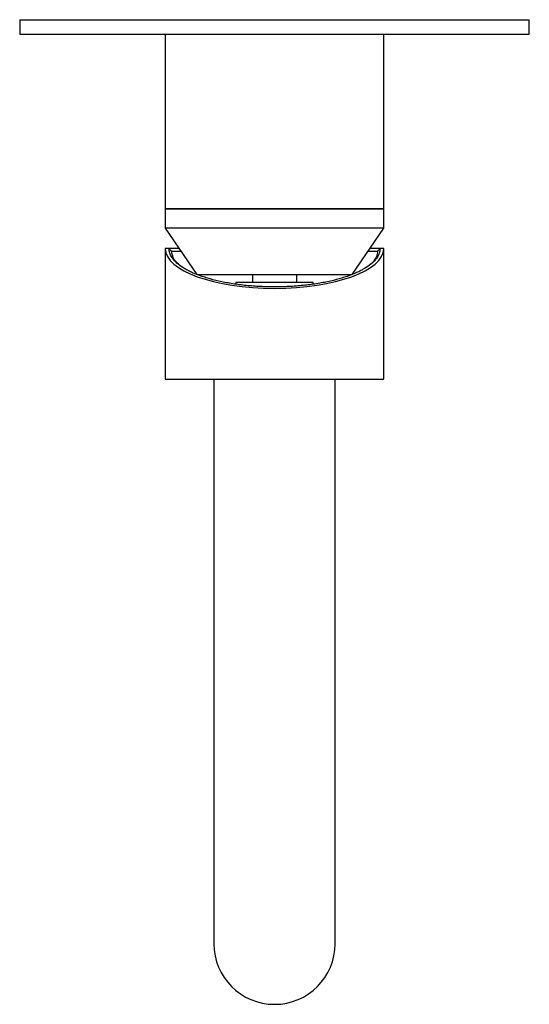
# Model space of a CAD drawing. Header units: millimetres. Extents: x 4066.514 to 4066.619, y 2042.844 to 2043.047.
import ezdxf

# ---------------------------------------------------------------- set-up
doc = ezdxf.new("R2010")
doc.units = ezdxf.units.MM
doc.layers.add('SANINDUSA', color=3, linetype='Continuous')

msp = doc.modelspace()

# ---------------------------------------------------------------- linework, layer by layer
at = {"layer": 'SANINDUSA'}
for p, q in [((4066.51395, 2043.04744), (4066.51395, 2043.04444)), ((4066.51395, 2043.04744), (4066.61895, 2043.04744)), ((4066.61895, 2043.04444), (4066.61895, 2043.04744)), ((4066.51395, 2043.04444), (4066.61895, 2043.04444)), ((4066.54395, 2043.04444), (4066.54395, 2043.00844)), ((4066.58895, 2043.00844), (4066.58895, 2043.04444)), ((4066.54395, 2043.00844), (4066.54395, 2043.00444)), ((4066.58688, 2043.00844), (4066.54395, 2043.00844)), ((4066.54395, 2043.00844), (4066.58895, 2043.00844)), ((4066.58895, 2043.00844), (4066.58688, 2043.00844)), ((4066.58895, 2043.00444), (4066.58895, 2043.00844)), ((4066.54395, 2043.00444), (4066.55045, 2042.99494)), ((4066.58895, 2043.00444), (4066.54395, 2043.00444)), ((4066.58245, 2042.99494), (4066.58895, 2043.00444)), ((4066.54395, 2043.00024), (4066.54395, 2042.97344)), ((4066.5447, 2043.00024), (4066.54395, 2043.00024)), ((4066.5447, 2043.00024), (4066.5447, 2043.00024)), ((4066.5447, 2043.00024), (4066.5447, 2043.00024)), ((4066.54682, 2043.00024), (4066.5447, 2043.00024)), ((4066.5882, 2043.00024), (4066.58608, 2043.00024)), ((4066.5882, 2043.00024), (4066.5882, 2043.00024)), ((4066.58895, 2043.00024), (4066.5882, 2043.00024)), ((4066.58895, 2042.97344), (4066.58895, 2043.00024)), ((4066.5452, 2042.99974), (4066.54717, 2042.99974)), ((4066.58573, 2042.99974), (4066.5877, 2042.99974)), ((4066.55045, 2042.99494), (4066.58245, 2042.99494)), ((4066.56195, 2042.99494), (4066.56195, 2042.99324)), ((4066.57095, 2042.99494), (4066.57095, 2042.99324)), ((4066.55845, 2042.99324), (4066.55845, 2042.99292)), ((4066.56645, 2042.99324), (4066.55845, 2042.99324)), ((4066.57445, 2042.99324), (4066.56645, 2042.99324)), ((4066.57445, 2042.99292), (4066.57445, 2042.99324)), ((4066.56645, 2042.97324), (4066.54415, 2042.97324)), ((4066.55395, 2042.97324), (4066.55395, 2042.91444)), ((4066.58875, 2042.97324), (4066.56645, 2042.97324)), ((4066.57895, 2042.91444), (4066.57895, 2042.97324)), ((4066.55395, 2042.91444), (4066.55395, 2042.85694)), ((4066.57895, 2042.85694), (4066.57895, 2042.91444))]:
    msp.add_line(p, q, dxfattribs=at)
for centre, radius, start, end in [((4066.54415, 2042.97344), 0.0002, 180, 270), ((4066.58875, 2042.97344), 0.0002, 270, 0), ((4066.56645, 2042.85694), 0.0125, 180, 270), ((4066.56645, 2042.85694), 0.0125, 270, 0)]:
    msp.add_arc(centre, radius, start, end, dxfattribs=at)
for start_param, end_param in [(3.141593, 4.712389), (4.712389, 6.283185)]:
    msp.add_ellipse((4066.56645, 2043.00024), major_axis=(0.0225, 0), ratio=0.36397, start_param=start_param, end_param=end_param, dxfattribs=at)
for points, knots in [([(4066.5882, 2043.00024), (4066.58819, 2043.00007), (4066.58816, 2042.99957), (4066.58784, 2042.99873), (4066.58713, 2042.99775), (4066.58606, 2042.9968), (4066.5849, 2042.99605), (4066.58381, 2042.99549), (4066.58261, 2042.99495), (4066.58127, 2042.99445), (4066.57942, 2042.9939), (4066.57781, 2042.9935), (4066.57567, 2042.99308), (4066.57386, 2042.99281), (4066.5715, 2042.99255), (4066.56956, 2042.99242), (4066.5671, 2042.99234), (4066.56512, 2042.99235), (4066.56267, 2042.99246), (4066.56075, 2042.99261), (4066.55842, 2042.99289), (4066.55663, 2042.99319), (4066.55453, 2042.99363), (4066.55296, 2042.99404), (4066.55116, 2042.99462), (4066.54986, 2042.99513), (4066.54871, 2042.99568), (4066.54767, 2042.99625), (4066.54657, 2042.99701), (4066.54574, 2042.99781), (4066.54517, 2042.99859), (4066.54479, 2042.99934), (4066.54473, 2042.99994), (4066.5447, 2043.00024)], [0, 0, 0, 0, 0.020989, 0.063059, 0.10513, 0.147203, 0.189278, 0.210285, 0.231293, 0.273377, 0.294385, 0.336476, 0.357485, 0.399583, 0.420593, 0.462695, 0.483706, 0.52581, 0.546821, 0.588923, 0.609933, 0.652031, 0.673041, 0.715132, 0.73614, 0.778224, 0.799232, 0.820239, 0.862315, 0.904389, 0.925395, 0.962493, 1, 1, 1, 1]), ([(4066.5447, 2043.00024), (4066.54478, 2043.00016), (4066.54495, 2042.99999), (4066.54512, 2042.99983), (4066.5452, 2042.99974)], [0, 0, 0, 0, 0.499986, 1, 1, 1, 1]), ([(4066.5877, 2042.99974), (4066.58778, 2042.99983), (4066.58795, 2042.99999), (4066.58812, 2043.00016), (4066.5882, 2043.00024)], [0, 0, 0, 0, 0.499995, 1, 1, 1, 1]), ([(4066.54712, 2042.99667), (4066.5468, 2042.99693), (4066.54626, 2042.99736), (4066.54548, 2042.99839), (4066.54532, 2042.99916), (4066.5452, 2042.99974)], [0, 0, 0, 0, 0.266744, 0.447974, 1, 1, 1, 1]), ([(4066.5877, 2042.99974), (4066.5877, 2042.9997), (4066.58769, 2042.99962), (4066.58768, 2042.99949), (4066.58764, 2042.99924), (4066.58751, 2042.99869), (4066.58704, 2042.99786), (4066.58645, 2042.99712), (4066.5859, 2042.99674), (4066.58579, 2042.99667)], [0, 0, 0, 0, 0.039902, 0.079803, 0.119705, 0.279383, 0.599197, 0.924089, 1, 1, 1, 1])]:
    msp.add_open_spline(points, degree=3, knots=knots, dxfattribs=at)

doc.saveas('drawing.dxf')
